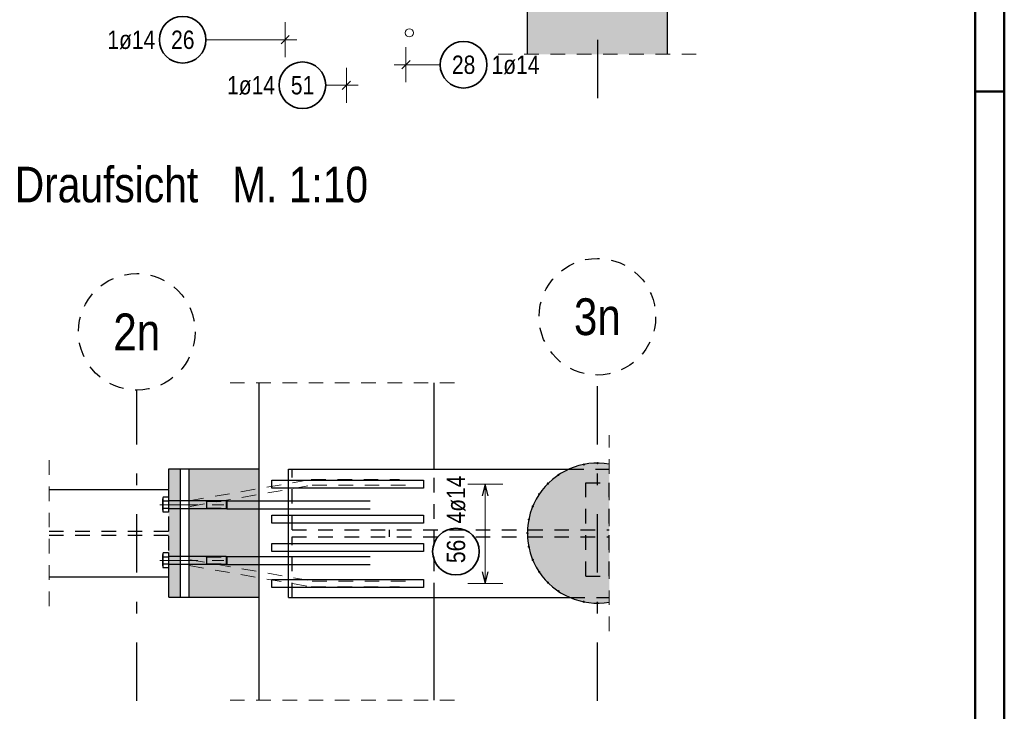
# Model space of a CAD drawing. Header units: millimetres. Extents: x -5 to 96, y -36 to 51.
# Tile 41 of 46: x 79.06 to 87.5, y 24.39 to 30.32. Entities that reach past the tile are written whole.
import ezdxf
from ezdxf.enums import TextEntityAlignment as Align

# ---------------------------------------------------------------- set-up
doc = ezdxf.new("R2010")
doc.units = ezdxf.units.MM
for name, pattern in [('DASHDOT', [1, 0.5, -0.25, 0, -0.25]), ('DASHDOTX2', [2, 1, -0.5, 0, -0.5]), ('HIDDEN', [0.375, 0.25, -0.125])]:
    doc.linetypes.add(name, pattern=pattern)
for name, color, linetype, lineweight in [('Achsen', 7, 'Continuous', 20), ('Geschnittene Kanten', 7, 'Continuous', 20), ('nplo Bewehrung', 7, 'Continuous', 20), ('Schraffuren', 7, 'Continuous', 20)]:
    doc.layers.add(name, color=color, linetype=linetype, lineweight=lineweight)
doc.styles.add('Arial Narrow', font='ARIALN.TTF')

msp = doc.modelspace()

# ---------------------------------------------------------------- hatches: boundary and pattern name
at = {"layer": 'Schraffuren', "lineweight": 13, "true_color": 0xd7ffd7}
msp.add_hatch(color=254, dxfattribs=at).paths.add_polyline_path([(83.408681, 30.020184), (84.607557, 30.020184), (84.607557, 33.238758), (83.408681, 33.238758)])
at = {"layer": 'Schraffuren', "lineweight": 13, "true_color": 0x4682b4}
for points in [[(84.112774, 26.505512), (84.112774, 25.323206), (84.010118, 25.314359), (83.893064, 25.325888), (83.776659, 25.362089), (83.676776, 25.415477), (83.585854, 25.490095), (83.511236, 25.581017), (83.45579, 25.684749), (83.421647, 25.797305), (83.410118, 25.914359), (83.421647, 26.031413), (83.45579, 26.143969), (83.511236, 26.247701), (83.585854, 26.338623), (83.676776, 26.413241), (83.768164, 26.462089), (83.893064, 26.50283), (84.010118, 26.514359)], [(80.335101, 25.364359), (80.435101, 25.364359), (80.435101, 26.464359), (80.335101, 26.464359)]]:
    msp.add_hatch(color=145, dxfattribs=at).paths.add_polyline_path(points)
at = {"layer": 'Schraffuren', "lineweight": 13, "true_color": 0xe0ddbe}
msp.add_hatch(color=254, dxfattribs=at).paths.add_polyline_path([(80.510101, 25.364199), (81.110118, 25.364359), (81.110118, 26.464359), (80.510101, 26.464359)])

# ---------------------------------------------------------------- linework, layer by layer
at = {"color": 4, "linetype": 'Continuous', "lineweight": 50}
for p, q in [((87.5, 0), (87.5, 42.05)), ((87.25, 0.25), (87.25, 41.8))]:
    msp.add_line(p, q, dxfattribs=at)
at = {"color": 5, "linetype": 'Continuous', "lineweight": 18, "ltscale": 0.2}
for p, q in [((81.333119, 30.294563), (81.333119, 29.994563)), ((80.653844, 30.144563), (81.233119, 30.144563)), ((81.233119, 30.144563), (81.433119, 30.144563)), ((82.368132, 30.080428), (82.368132, 29.780428)), ((81.858119, 29.904863), (81.858119, 29.604863)), ((82.268132, 29.930428), (82.468132, 29.930428)), ((82.662306, 29.930428), (82.468132, 29.930428)), ((81.680802, 29.754863), (81.758119, 29.754863)), ((81.758119, 29.754863), (81.958119, 29.754863)), ((83.198149, 26.3346), (82.898149, 26.3346)), ((83.048149, 25.482104), (83.048149, 26.3346)), ((82.898149, 25.482104), (83.198149, 25.482104))]:
    msp.add_line(p, q, dxfattribs=at)
at = {"color": 3, "linetype": 'Continuous', "lineweight": 25, "ltscale": 0.2}
for p, q in [((81.368474, 30.179918), (81.297764, 30.109207)), ((82.403487, 29.965783), (82.332776, 29.895073)), ((81.893474, 29.790218), (81.822764, 29.719507)), ((81.219429, 26.2996), (81.219429, 26.3696)), ((81.219429, 26.3696), (82.519413, 26.3696)), ((82.519413, 26.3696), (82.519413, 26.2996)), ((82.519413, 26.2996), (81.219429, 26.2996)), ((83.048149, 26.3346), (83.021354, 26.2346)), ((83.074944, 26.2346), (83.048149, 26.3346)), ((81.219429, 25.999197), (81.219429, 26.069197)), ((81.219429, 26.069197), (82.519413, 26.069197)), ((82.519413, 26.069197), (82.519413, 25.999197)), ((82.519413, 25.999197), (81.219429, 25.999197)), ((81.219429, 25.756269), (81.219429, 25.826269)), ((81.219429, 25.826269), (82.519413, 25.826269)), ((82.519413, 25.756269), (81.219429, 25.756269)), ((82.519413, 25.826269), (82.519413, 25.756269)), ((81.219429, 25.447104), (81.219429, 25.517104)), ((81.219429, 25.517104), (82.519413, 25.517104)), ((82.519413, 25.517104), (82.519413, 25.447104)), ((83.021354, 25.582104), (83.048149, 25.482104)), ((83.048149, 25.482104), (83.074944, 25.582104)), ((82.519413, 25.447104), (81.219429, 25.447104))]:
    msp.add_line(p, q, dxfattribs=at)
at = {"color": 5, "linetype": 'HIDDEN', "lineweight": 18, "ltscale": 0.5}
for p, q in [((83.158681, 30.020184), (84.857557, 30.020184)), ((80.860118, 27.202351), (82.860118, 27.202351)), ((84.112774, 25.073206), (84.112774, 26.755512)), ((79.307625, 25.289359), (79.307625, 26.539359)), ((80.645112, 26.192292), (80.658102, 26.185797)), ((80.658102, 26.185797), (80.833102, 26.185797)), ((80.645112, 26.122292), (80.658102, 26.128787)), ((80.658102, 26.128787), (80.833102, 26.128787)), ((80.645112, 25.714603), (80.658102, 25.708108)), ((80.658102, 25.708108), (80.833102, 25.708108)), ((80.645112, 25.644603), (80.658102, 25.651098)), ((80.658102, 25.651098), (80.833102, 25.651098)), ((80.860118, 24.482491), (82.860118, 24.482491))]:
    msp.add_line(p, q, dxfattribs=at)
at = {"color": 4, "linetype": 'Continuous', "lineweight": 50, "ltscale": 0.2}
msp.add_line((87.5, 29.7), (87.25, 29.7), dxfattribs=at)
at = {"color": 3, "linetype": 'Continuous', "lineweight": 25}
for p, q in [((81.110118, 24.482491), (81.110118, 27.202351)), ((82.610118, 26.462089), (82.610118, 27.202351)), ((80.335101, 26.464359), (80.435101, 26.464359)), ((80.335101, 26.289359), (80.335101, 26.464359)), ((80.435101, 26.464359), (80.510101, 26.464359)), ((80.435101, 25.364359), (80.435101, 26.464359)), ((80.510101, 26.464359), (81.110118, 26.464359)), ((80.510101, 25.364199), (80.510101, 26.464107)), ((81.360118, 26.462089), (83.768164, 26.462089)), ((81.360118, 25.362089), (81.360118, 26.462089)), ((79.307625, 26.289359), (80.335101, 26.289359)), ((80.283102, 26.110331), (80.283102, 26.209254)), ((80.333102, 26.221574), (80.287774, 26.221574)), ((80.333102, 26.186933), (80.287774, 26.186933)), ((80.333102, 26.221574), (80.333102, 26.09301)), ((80.333102, 26.197292), (80.333102, 26.117292)), ((80.826607, 26.192292), (80.338102, 26.192292)), ((80.658102, 26.192292), (80.658102, 26.122292)), ((80.826607, 26.192292), (80.826607, 26.122292)), ((80.826607, 26.192292), (80.833102, 26.185797)), ((80.833102, 26.185797), (80.833102, 26.128787)), ((80.287744, 26.127651), (80.333102, 26.127651)), ((80.333102, 26.09301), (80.287744, 26.09301)), ((80.826607, 26.122292), (80.338102, 26.122292)), ((80.826607, 26.122292), (80.833102, 26.128787)), ((80.283102, 25.632642), (80.283102, 25.731565)), ((80.333102, 25.743885), (80.287774, 25.743885)), ((80.333102, 25.709244), (80.287774, 25.709244)), ((80.333102, 25.743885), (80.333102, 25.615321)), ((80.333102, 25.719603), (80.333102, 25.639603)), ((80.826607, 25.714603), (80.338102, 25.714603)), ((80.658102, 25.714603), (80.658102, 25.644603)), ((80.826607, 25.714603), (80.826607, 25.644603)), ((80.826607, 25.714603), (80.833102, 25.708108)), ((80.833102, 25.708108), (80.833102, 25.651098)), ((80.287744, 25.649962), (80.333102, 25.649962)), ((80.333102, 25.615321), (80.287744, 25.615321)), ((80.826607, 25.644603), (80.338102, 25.644603)), ((80.826607, 25.644603), (80.833102, 25.651098)), ((79.307625, 25.539359), (80.335101, 25.539359)), ((80.335101, 25.364359), (80.335101, 25.539359)), ((80.335101, 25.364359), (80.435101, 25.364359)), ((80.435101, 25.364359), (80.510101, 25.364359)), ((80.510101, 25.364359), (81.110118, 25.364359)), ((81.360118, 25.362089), (83.776659, 25.362089)), ((82.610118, 24.482491), (82.610118, 25.362089))]:
    msp.add_line(p, q, dxfattribs=at)
at = {"color": 3, "linetype": 'HIDDEN', "lineweight": 25, "ltscale": 0.5}
for p, q in [((81.391784, 25.942089), (81.391784, 26.462089)), ((82.610118, 25.362089), (82.610118, 26.462089)), ((83.768164, 26.462089), (84.112774, 26.462089)), ((83.910118, 26.346552), (84.110118, 26.346552)), ((83.910118, 25.546552), (83.910118, 26.346552)), ((84.110118, 25.546552), (84.110118, 26.346552)), ((80.335101, 25.932109), (80.335101, 26.289359)), ((79.307625, 25.932109), (80.335101, 25.932109)), ((81.391784, 25.942089), (84.112774, 25.942089)), ((82.226239, 25.882089), (82.226239, 25.942089)), ((79.307625, 25.896609), (80.335101, 25.896609)), ((80.335101, 25.539359), (80.335101, 25.896609)), ((81.391784, 25.882089), (84.112774, 25.882089)), ((81.391784, 25.362089), (81.391784, 25.882089)), ((83.910118, 25.546552), (84.110118, 25.546552)), ((83.776659, 25.362089), (84.112774, 25.362089))]:
    msp.add_line(p, q, dxfattribs=at)
at = {"color": 5, "linetype": 'DASHDOT', "lineweight": 18, "ltscale": 0.5}
for p, q in [((80.258102, 26.157292), (80.333102, 26.157292)), ((80.333102, 26.157292), (80.858102, 26.157292)), ((80.258102, 25.679603), (80.333102, 25.679603)), ((80.333102, 25.679603), (80.858102, 25.679603))]:
    msp.add_line(p, q, dxfattribs=at)
at = {"color": 2, "linetype": 'Continuous', "lineweight": 35, "ltscale": 0.2}
for centre in [(80.453844, 30.144563), (82.862306, 29.930428), (81.480802, 29.754863), (82.797719, 25.756409)]:
    msp.add_circle(centre, 0.2, dxfattribs=at)
at = {"color": 9, "linetype": 'Continuous', "lineweight": 0}
for centre in [(84.010118, 26.514359), (83.893064, 26.50283), (83.676776, 26.413241), (83.585854, 26.338623), (83.511236, 26.247701), (83.45579, 26.143969), (83.421647, 26.031413), (83.410118, 25.914359), (83.421647, 25.797305), (83.45579, 25.684749), (83.511236, 25.581017), (83.585854, 25.490095), (83.676776, 25.415477), (83.893064, 25.325888), (84.010118, 25.314359)]:
    msp.add_circle(centre, 0.00555, dxfattribs=at)
at = {"color": 3, "linetype": 'Continuous', "lineweight": 25}
for centre, radius, start, end in [((80.317743, 26.204254), 0.034614, 149.9742648, 210.0257352), ((80.416945, 26.157292), 0.133735, 164.9876317, 195.0090146), ((80.338102, 26.197292), 0.005, 180, 270), ((80.317743, 26.110331), 0.03464, 149.999269, 210.0007278), ((80.338102, 26.117292), 0.005, 90, 180.0000193), ((80.317743, 25.726565), 0.034614, 149.9742648, 210.0257352), ((80.416945, 25.679603), 0.133735, 164.9876317, 195.0090146), ((80.338102, 25.719603), 0.005, 180, 270), ((80.317743, 25.632642), 0.03464, 149.999269, 210.0007278), ((80.338102, 25.639603), 0.005, 90, 180.0000193)]:
    msp.add_arc(centre, radius, start, end, dxfattribs=at)
at = {"layer": 'Achsen', "color": 3, "linetype": 'DASHDOTX2', "lineweight": 25, "ltscale": 0.5}
for p, q in [((84.010119, 36.743168), (84.010119, 29.518232)), ((84.010119, 24.475548), (84.010119, 27.269818)), ((80.060119, 24.475548), (80.060119, 27.140073))]:
    msp.add_line(p, q, dxfattribs=at)
at = {"layer": 'Achsen', "color": 3, "linetype": 'Continuous', "lineweight": 25}
for p, q in [((80.833119, 26.192292), (82.063119, 26.192292)), ((80.833119, 26.192292), (80.833119, 26.122292)), ((80.833119, 26.122292), (82.063119, 26.122292)), ((80.833119, 25.714603), (82.063119, 25.714603)), ((80.833119, 25.714603), (80.833119, 25.644603)), ((80.833119, 25.644603), (82.063119, 25.644603))]:
    msp.add_line(p, q, dxfattribs=at)
at = {"layer": 'Geschnittene Kanten', "color": 3, "linetype": 'Continuous', "lineweight": 25}
for p, q in [((83.408681, 33.238758), (83.408681, 30.020184)), ((84.607557, 33.238758), (84.607557, 30.020184))]:
    msp.add_line(p, q, dxfattribs=at)
msp.add_arc((84.010118, 25.914359), 0.6, 80.1486174, 279.8513826, dxfattribs=at)
at = {"layer": 'nplo Bewehrung', "color": 9, "linetype": 'Continuous', "lineweight": 0, "ltscale": 0.2}
msp.add_circle((82.398119, 30.203758), 0.035, dxfattribs=at)
msp.add_circle((82.398119, 30.203758), 0.035, dxfattribs=at)
at = {"layer": 'Schraffuren', "color": 6, "linetype": 'HIDDEN', "lineweight": 13, "ltscale": 0.5}
for p, q in [((80.510101, 26.192292), (81.556656, 26.374412)), ((81.556656, 26.374412), (82.312304, 26.374412)), ((80.518673, 26.143032), (81.565228, 26.325152)), ((81.565228, 26.325152), (82.426173, 26.325152)), ((80.518673, 25.685273), (81.565228, 25.503153)), ((80.510101, 25.636014), (81.556656, 25.453894)), ((81.565228, 25.503153), (82.426173, 25.503153)), ((81.556656, 25.453894), (82.312304, 25.453894))]:
    msp.add_line(p, q, dxfattribs=at)
at = {"layer": 'Schraffuren', "color": 3, "linetype": 'HIDDEN', "lineweight": 25, "ltscale": 0.5}
for centre in [(84.010119, 27.769818), (80.060119, 27.640073)]:
    msp.add_circle(centre, 0.5, dxfattribs=at)

# ---------------------------------------------------------------- texts
at = {"color": 2, "lineweight": 35, "char_height": 0.1575, "attachment_point": 1, "line_spacing_factor": 0.9, "style": 'Arial Narrow'}
for s, insert in [('1ø14', (79.807494, 30.223313)), ('26', (80.354619, 30.223313)), ('28', (82.763081, 30.009178)), ('1ø14', (83.102306, 30.009178)), ('1ø14', (80.834452, 29.833613)), ('51', (81.381577, 29.833613))]:
    msp.add_mtext(s, dxfattribs=dict(at, insert=insert))
at = {"color": 2, "lineweight": 35, "char_height": 0.1575, "attachment_point": 1, "rotation": 90, "line_spacing_factor": 0.9, "style": 'Arial Narrow'}
for s, insert in [('4ø14', (82.718969, 25.996409)), ('56', (82.718969, 25.657184))]:
    msp.add_mtext(s, dxfattribs=dict(at, insert=insert))
at = {"layer": 'Schraffuren', "color": 1, "lineweight": 70, "style": 'Arial Narrow'}
msp.add_text('Draufsicht   M. 1:10', height=0.305, dxfattribs=at).set_placement((79.014184, 28.750682))
for s, p in [('3n', (84.010119, 27.769818)), ('2n', (80.060119, 27.640073))]:
    msp.add_text(s, height=0.315, dxfattribs=at).set_placement(p, align=Align.MIDDLE_CENTER)

doc.saveas('drawing.dxf')
